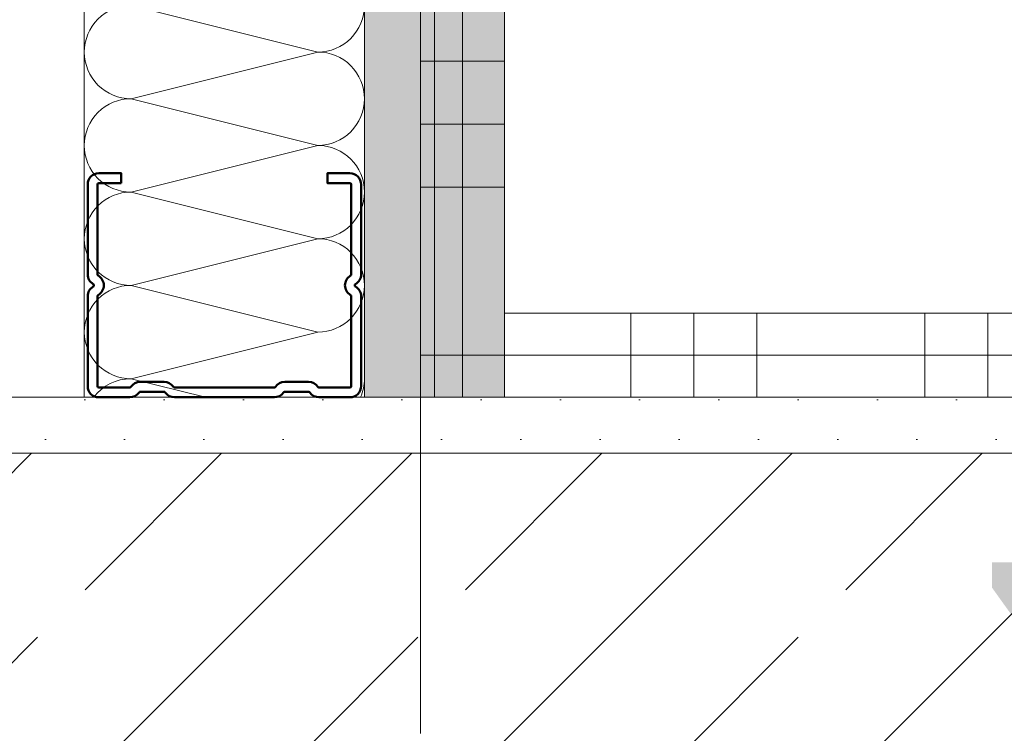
# Model space of a CAD drawing. Header units: metres. Extents: x -3.5 to 65.3, y -10.9 to 16.7.
# Tile 76 of 234: x 40.293 to 40.469, y 0.195 to 0.322. Entities that reach past the tile are written whole.
import ezdxf

# ---------------------------------------------------------------- set-up
doc = ezdxf.new("R2010")
doc.units = ezdxf.units.M
doc.header["$MEASUREMENT"] = 0
doc.linetypes.add('Untersicht', pattern=[0.04, 0.03, -0.01])
doc.linetypes.add('Wipeout_Contour', pattern=[1, 0, -1])
for name, color, linetype in [('102 - Bemaßung_ Beschriftung.Detail_ Ausschnitt', 7, 'Continuous'), ('604 - Struktur.Wand Aussen', 7, 'Continuous'), ('654 - Abdeckung.Wand Belag', 7, 'Continuous'), ('660 - Unterkonstruktion.Trockenbau', 7, 'Continuous'), ('Neubau_606 - Struktur.Wand Innen Ausbau', 7, 'Continuous'), ('Neubau_650 - Abdeckung.Fußboden Aufbau', 7, 'Continuous'), ('Neubau_653 - Abdeckung.TB Verkofferung', 7, 'Continuous')]:
    doc.layers.add(name, color=color, linetype=linetype)
doc.styles.add('ERSTELLTER_STIL_1', font='txt')
doc.dimstyles.new('ERSTELLTER_STIL__1', dxfattribs={"dimtxt": 0.04, "dimasz": 0.02128, "dimexe": 0.18, "dimexo": 0.0625, "dimgap": 0, "dimtad": 1, "dimtih": 1, "dimtoh": 1, "dimzin": 0, "dimdsep": 46, "dimtxsty": 'ERSTELLTER_STIL_1', "dimblk": 'ARROWHEAD_2', "dimblk1": 'ARROWHEAD_2', "dimblk2": 'ARROWHEAD_2', "dimcen": 0.09, "dimse1": 1, "dimse2": 1, "dimclrd": 7, "dimclre": 7, "dimclrt": 7, "dimazin": 0, "dimtfac": 1, "dimtdec": 4, "dimtmove": 0, "dimatfit": 3, "dimfxl": 1, "dimtolj": 1, "dimtzin": 0, "dimarcsym": 0})
doc.dimstyles.new('ERSTELLTER_STIL__3', dxfattribs={"dimtxt": 0.04, "dimasz": 0.02128, "dimexe": 0.18, "dimexo": 0.0625, "dimgap": 0, "dimtad": 1, "dimzin": 0, "dimdsep": 46, "dimtxsty": 'ERSTELLTER_STIL_1', "dimblk": 'ARROWHEAD_2', "dimblk1": 'ARROWHEAD_2', "dimblk2": 'ARROWHEAD_2', "dimcen": 0.09, "dimse1": 1, "dimse2": 1, "dimclrd": 7, "dimclre": 7, "dimclrt": 7, "dimazin": 0, "dimtfac": 1, "dimtdec": 4, "dimtmove": 0, "dimatfit": 3, "dimfxl": 1, "dimtolj": 1, "dimtzin": 0, "dimarcsym": 0})
doc.dimstyles.new('ERSTELLTER_STIL__4', dxfattribs={"dimtxt": 0.04, "dimasz": 0.02128, "dimexe": 0.18, "dimexo": 0.0625, "dimgap": 0, "dimtad": 1, "dimzin": 0, "dimdsep": 46, "dimtxsty": 'ERSTELLTER_STIL_1', "dimblk": 'ARROWHEAD_2', "dimblk1": 'ARROWHEAD_2', "dimblk2": 'ARROWHEAD_2', "dimcen": 0.09, "dimse1": 1, "dimse2": 1, "dimclrd": 7, "dimclre": 7, "dimclrt": 7, "dimazin": 0, "dimtfac": 1, "dimtdec": 4, "dimtmove": 2, "dimatfit": 3, "dimfxl": 1, "dimtolj": 1, "dimtzin": 0, "dimarcsym": 0})
pattern_1 = [(45, (0, 0), (-0.007071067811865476, 0.007071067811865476), [0, -0.01])]

# ---------------------------------------------------------------- blocks, each defined once
blk = doc.blocks.new('*X5')
at = {"layer": 'Neubau_606 - Struktur.Wand Innen Ausbau', "color": 7, "linetype": 'Continuous', "lineweight": 5}
for p, q in [((40.34664059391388, 0.316654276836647), (40.31330726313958, 0.3249876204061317)), ((40.34664059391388, 0.316654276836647), (40.31330725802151, 0.3083209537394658)), ((40.34664058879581, 0.2999876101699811), (40.31330725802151, 0.3083209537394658)), ((40.34664058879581, 0.2999876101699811), (40.31330725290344, 0.2916542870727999)), ((40.34664058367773, 0.2833209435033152), (40.31330725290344, 0.2916542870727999)), ((40.34664058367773, 0.2833209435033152), (40.31330724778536, 0.274987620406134)), ((40.34664057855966, 0.2666542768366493), (40.31330724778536, 0.274987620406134)), ((40.34664057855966, 0.2666542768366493), (40.31330724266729, 0.2583209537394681)), ((40.32659104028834, 0.2550000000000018), (40.31330724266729, 0.2583209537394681))]:
    blk.add_line(p, q, dxfattribs=at)
for centre, radius, start, end in [((40.31330726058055, 0.3166542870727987), 0.008333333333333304, 89.99998240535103, 179.9999824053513), ((40.34664059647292, 0.32498761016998), 0.008333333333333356, 269.999982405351, 359.9999824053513), ((40.31330726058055, 0.3166542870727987), 0.008333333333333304, 179.999982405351, 269.9999824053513), ((40.34664059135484, 0.3083209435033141), 0.008333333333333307, 359.999982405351, 89.99998240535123), ((40.31330725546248, 0.2999876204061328), 0.0083333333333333, 89.99998240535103, 179.9999824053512), ((40.34664059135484, 0.3083209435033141), 0.008333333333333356, 269.999982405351, 359.9999824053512), ((40.31330725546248, 0.2999876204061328), 0.008333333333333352, 179.9999824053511, 269.9999824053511), ((40.34664058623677, 0.2916542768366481), 0.008333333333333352, 359.9999824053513, 89.99998240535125), ((40.3133072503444, 0.283320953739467), 0.008333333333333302, 89.99998240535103, 179.9999824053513), ((40.34664058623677, 0.2916542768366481), 0.008333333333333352, 269.999982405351, 359.9999824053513), ((40.3133072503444, 0.283320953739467), 0.00833333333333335, 179.9999824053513, 269.9999824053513), ((40.34664058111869, 0.2749876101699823), 0.008333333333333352, 359.9999824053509, 89.99998240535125), ((40.31330724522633, 0.266654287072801), 0.008333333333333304, 89.99998240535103, 179.9999824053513), ((40.34664058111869, 0.2749876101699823), 0.008333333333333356, 269.999982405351, 359.9999824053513), ((40.31330724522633, 0.266654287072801), 0.008333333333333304, 179.999982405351, 269.9999824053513), ((40.31330724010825, 0.2499876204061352), 0.0083333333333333, 89.99998240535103, 143.0236333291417), ((40.34664057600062, 0.2583209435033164), 0.008333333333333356, 336.5147344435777, 359.9999824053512)]:
    blk.add_arc(centre, radius, start, end, dxfattribs=at)
blk = doc.blocks.new('*X87')
at = {"layer": '654 - Abdeckung.Wand Belag', "color": 7, "linetype": 'Continuous', "lineweight": 5}
for p, q in [((40.3724892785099, 0.2625000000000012), (40.37249999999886, 0.2625000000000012)), ((40.37249999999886, 0.2625107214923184), (40.37249999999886, 0.2625000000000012)), ((40.37249999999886, 0.2625000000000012), (40.37998899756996, 0.2625000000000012)), ((40.37249999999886, 0.2625000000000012), (40.37249999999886, 0.2549997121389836))]:
    blk.add_line(p, q, dxfattribs=at)
blk = doc.blocks.new('*X88')
at = {"layer": '654 - Abdeckung.Wand Belag', "color": 7, "linetype": 'Continuous', "lineweight": 5}
for p, q in [((40.37249999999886, 0.2699997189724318), (40.37249999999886, 0.2625107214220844)), ((40.36498913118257, 0.2625000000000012), (40.37248927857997, 0.2625000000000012))]:
    blk.add_line(p, q, dxfattribs=at)
blk = doc.blocks.new('*X89')
at = {"layer": '654 - Abdeckung.Wand Belag', "color": 7, "linetype": 'Continuous', "lineweight": 5}
for p, q in [((40.37249999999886, 0.3675000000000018), (40.37249999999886, 0.3150000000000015)), ((40.36498901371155, 0.3150000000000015), (40.37249999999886, 0.3150000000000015)), ((40.37249999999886, 0.3150000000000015), (40.37998901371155, 0.3150000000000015)), ((40.37249999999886, 0.3150000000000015), (40.37249999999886, 0.2699997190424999)), ((40.36498901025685, 0.3037500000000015), (40.37249999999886, 0.3037500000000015)), ((40.37249999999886, 0.3037500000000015), (40.37998901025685, 0.3037500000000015)), ((40.36498900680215, 0.2925000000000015), (40.37249999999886, 0.2925000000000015)), ((40.37249999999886, 0.2925000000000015), (40.37998900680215, 0.2925000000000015))]:
    blk.add_line(p, q, dxfattribs=at)
blk = doc.blocks.new('*X99')
at = {"layer": '654 - Abdeckung.Wand Belag', "color": 7, "linetype": 'Continuous', "lineweight": 5}
for p, q in [((40.40249999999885, 0.2699997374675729), (40.40249999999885, 0.2625000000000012)), ((40.41374999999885, 0.2699997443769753), (40.41374999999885, 0.2625000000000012)), ((40.42499999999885, 0.2699997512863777), (40.42499999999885, 0.2625000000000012)), ((40.45499999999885, 0.2699997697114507), (40.45499999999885, 0.2625000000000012)), ((40.46624999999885, 0.2699997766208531), (40.46624999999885, 0.2625000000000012)), ((40.37998899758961, 0.2625000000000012), (40.42499999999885, 0.2625000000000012)), ((40.40249999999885, 0.2625000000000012), (40.40249999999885, 0.25499973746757)), ((40.41374999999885, 0.2625000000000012), (40.41374999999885, 0.2549997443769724)), ((40.42499999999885, 0.2625000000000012), (40.47749999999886, 0.2625000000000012)), ((40.42499999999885, 0.2625000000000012), (40.42499999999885, 0.2549997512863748)), ((40.45499999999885, 0.2625000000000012), (40.45499999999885, 0.2549997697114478)), ((40.46624999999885, 0.2625000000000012), (40.46624999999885, 0.2549997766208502))]:
    blk.add_line(p, q, dxfattribs=at)
blk = doc.blocks.new('*D173')
at = {"layer": '102 - Bemaßung_ Beschriftung.Detail_ Ausschnitt', "color": 7, "linetype": 'Continuous', "lineweight": 5}
for p, q in [((40.17497499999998, 1.076299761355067), (40.17497499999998, 1.118299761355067)), ((40.30497383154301, 1.076299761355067), (40.30497383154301, 1.118299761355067)), ((40.18305789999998, 1.111299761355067), (40.16689209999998, 1.083299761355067)), ((40.31305680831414, 1.111299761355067), (40.29689100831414, 1.083299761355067)), ((40.16128299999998, 1.097299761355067), (40.17497499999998, 1.097299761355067)), ((40.17497499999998, 1.097299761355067), (40.30497383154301, 1.097299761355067))]:
    blk.add_line(p, q, dxfattribs=at)
at = {"layer": '102 - Bemaßung_ Beschriftung.Detail_ Ausschnitt', "color": 7, "lineweight": 5, "insert": (40.2096200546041, 1.105299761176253), "char_height": 0.04, "attachment_point": 7, "style": 'ERSTELLTER_STIL_1'}
blk.add_mtext('\\A1;{\\pql;\\fArial|b0|i0|c0|p38;13}', dxfattribs=at)
blk = doc.blocks.new('ARROWHEAD_2')
at = {"color": 0, "linetype": 'Continuous', "lineweight": 0}
for p, q in [((-0.3781315, -0.655), (0.3781315, 0.655)), ((0, 0), (-1, 0))]:
    blk.add_line(p, q, dxfattribs=at)
blk = doc.blocks.new('*D174')
at = {"layer": '102 - Bemaßung_ Beschriftung.Detail_ Ausschnitt', "color": 7, "linetype": 'Continuous', "lineweight": 5}
for p, q in [((40.37997390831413, 1.076299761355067), (40.37997390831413, 1.118299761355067)), ((40.31305680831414, 1.111299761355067), (40.29689100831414, 1.083299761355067)), ((40.38805680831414, 1.111299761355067), (40.37189100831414, 1.083299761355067)), ((40.30497390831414, 1.097299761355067), (40.37997390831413, 1.097299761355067))]:
    blk.add_line(p, q, dxfattribs=at)
at = {"layer": '102 - Bemaßung_ Beschriftung.Detail_ Ausschnitt', "color": 7, "lineweight": 5, "insert": (40.31727980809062, 1.104865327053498), "char_height": 0.04, "attachment_point": 7, "style": 'ERSTELLTER_STIL_1'}
blk.add_mtext('\\A1;{\\pql;\\fArial|b0|i0|c0|p38;7\\fArial|b0|i0|c0|p38;\\A1{\\H.66x;\\S5^  ;}}', dxfattribs=at)
at = {"color": 254, "linetype": 'Wipeout_Contour', "lineweight": 0, "ltscale": 161.4450057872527}
blk.add_wipeout([(40.30977980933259, 1.0977997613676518), (40.37516800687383, 1.0977997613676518), (40.37516800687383, 1.152799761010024), (40.30977980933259, 1.152799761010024)], dxfattribs=at).dxf.layer = '102 - Bemaßung_ Beschriftung.Detail_ Ausschnitt'
blk = doc.blocks.new('*D175')
at = {"layer": '102 - Bemaßung_ Beschriftung.Detail_ Ausschnitt', "color": 7, "linetype": 'Continuous', "lineweight": 5}
for p, q in [((40.38805680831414, 1.111299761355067), (40.37189100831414, 1.083299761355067)), ((41.85185655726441, 1.083299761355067), (41.8680223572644, 1.111299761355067)), ((41.87302317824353, 1.111299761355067), (41.85685737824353, 1.083299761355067)), ((40.37997390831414, 1.097299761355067), (41.85993953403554, 1.097299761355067))]:
    blk.add_line(p, q, dxfattribs=at)
at = {"layer": '102 - Bemaßung_ Beschriftung.Detail_ Ausschnitt', "color": 7, "lineweight": 5, "char_height": 0.04, "attachment_point": 7, "style": 'ERSTELLTER_STIL_1'}
for s, insert in [('\\A1;{\\pql;\\fArial|b0|i0|c0|p38;0\\fArial|b0|i0|c0|p38;\\A1{\\H.66x;\\S5^  ;}}', (41.80145925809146, 1.104641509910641)), ('\\A1;{\\pql;\\fArial|b0|i0|c0|p38;1,48}', (41.04155098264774, 1.105299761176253))]:
    blk.add_mtext(s, dxfattribs=dict(at, insert=insert))
blk = doc.blocks.new('*D184')
at = {"layer": '102 - Bemaßung_ Beschriftung.Detail_ Ausschnitt', "color": 7, "linetype": 'Continuous', "lineweight": 5}
for p, q in [((40.70097548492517, 0.2630829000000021), (40.72897548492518, 0.2469171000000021)), ((40.73597548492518, 0.2550000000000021), (40.69397548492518, 0.2550000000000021)), ((40.71497548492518, 0.2450000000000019), (40.71497548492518, 0.2550000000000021)), ((40.70097548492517, 0.2530829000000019), (40.72897548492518, 0.2369171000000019)), ((40.73597548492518, 0.2450000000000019), (40.69397548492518, 0.2450000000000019)), ((40.71497548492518, 0.2313080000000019), (40.71497548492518, 0.2450000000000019))]:
    blk.add_line(p, q, dxfattribs=at)
at = {"layer": '102 - Bemaßung_ Beschriftung.Detail_ Ausschnitt', "color": 7, "lineweight": 5, "insert": (40.70697548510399, 0.2065536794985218), "char_height": 0.04, "attachment_point": 7, "rotation": 90, "style": 'ERSTELLTER_STIL_1'}
blk.add_mtext('\\A1;{\\pql;\\fArial|b0|i0|c0|p38;1}', dxfattribs=at)
blk = doc.blocks.new('*D185')
at = {"layer": '102 - Bemaßung_ Beschriftung.Detail_ Ausschnitt', "color": 7, "linetype": 'Continuous', "lineweight": 5}
for p, q in [((40.70097548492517, 0.9380600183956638), (40.72897548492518, 0.9218942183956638)), ((40.73597548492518, 0.9299771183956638), (40.69397548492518, 0.9299771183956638)), ((40.71497548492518, 0.2550000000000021), (40.71497548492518, 0.9299771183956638)), ((40.70097548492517, 0.2630829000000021), (40.72897548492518, 0.2469171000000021)), ((40.73597548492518, 0.2550000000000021), (40.69397548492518, 0.2550000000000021))]:
    blk.add_line(p, q, dxfattribs=at)
at = {"layer": '102 - Bemaßung_ Beschriftung.Detail_ Ausschnitt', "color": 7, "lineweight": 5, "char_height": 0.04, "attachment_point": 7, "rotation": 90, "style": 'ERSTELLTER_STIL_1'}
for s, insert in [('\\A1;{\\pql;\\fArial|b0|i0|c0|p38;3}', (40.70697548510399, 0.8915307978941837)), ('\\A1;{\\pql;\\fArial|b0|i0|c0|p38;67\\fArial|b0|i0|c0|p38;\\A1{\\H.66x;\\S5^  ;}}', (40.7076337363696, 0.5369400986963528))]:
    blk.add_mtext(s, dxfattribs=dict(at, insert=insert))
blk = doc.blocks.new('*D194')
at = {"layer": '102 - Bemaßung_ Beschriftung.Detail_ Ausschnitt', "color": 7, "linetype": 'Continuous', "lineweight": 5}
for p, q in [((44.15598810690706, 0.2630829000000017), (44.18398810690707, 0.2469171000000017)), ((44.19098810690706, 0.2550000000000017), (44.14898810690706, 0.2550000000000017)), ((44.16998810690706, 0.2450000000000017), (44.16998810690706, 0.2550000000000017)), ((44.15598810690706, 0.2530829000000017), (44.18398810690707, 0.2369171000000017)), ((44.19098810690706, 0.2450000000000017), (44.14898810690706, 0.2450000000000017)), ((44.16998810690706, 0.2313080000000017), (44.16998810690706, 0.2450000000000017))]:
    blk.add_line(p, q, dxfattribs=at)
at = {"layer": '102 - Bemaßung_ Beschriftung.Detail_ Ausschnitt', "color": 7, "lineweight": 5, "insert": (44.16198810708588, 0.2065536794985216), "char_height": 0.04, "attachment_point": 7, "rotation": 90, "style": 'ERSTELLTER_STIL_1'}
blk.add_mtext('\\A1;{\\pql;\\fArial|b0|i0|c0|p38;1}', dxfattribs=at)
blk = doc.blocks.new('*D213')
at = {"layer": '102 - Bemaßung_ Beschriftung.Detail_ Ausschnitt', "color": 7, "linetype": 'Continuous', "lineweight": 5}
for p, q in [((46.78096832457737, 0.2630829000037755), (46.80896832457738, 0.2469171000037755)), ((46.81596832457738, 0.2550000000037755), (46.77396832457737, 0.2550000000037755)), ((46.79496832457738, 0.2450000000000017), (46.79496832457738, 0.2550000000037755)), ((46.78096832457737, 0.2530829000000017), (46.80896832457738, 0.2369171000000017)), ((46.81596832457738, 0.2450000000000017), (46.77396832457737, 0.2450000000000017)), ((46.79496832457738, 0.2313080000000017), (46.79496832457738, 0.2450000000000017))]:
    blk.add_line(p, q, dxfattribs=at)
at = {"layer": '102 - Bemaßung_ Beschriftung.Detail_ Ausschnitt', "color": 7, "lineweight": 5, "insert": (46.78696832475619, 0.2065536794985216), "char_height": 0.04, "attachment_point": 7, "rotation": 90, "style": 'ERSTELLTER_STIL_1'}
blk.add_mtext('\\A1;{\\pql;\\fArial|b0|i0|c0|p38;1}', dxfattribs=at)
blk = doc.blocks.new('*D215')
at = {"layer": '102 - Bemaßung_ Beschriftung.Detail_ Ausschnitt', "color": 7, "linetype": 'Continuous', "lineweight": 5}
for p, q in [((44.25598810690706, 0.2630829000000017), (44.28398810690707, 0.2469171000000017)), ((44.29098810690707, 0.2550000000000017), (44.24898810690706, 0.2550000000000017)), ((44.26998810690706, 0.2450000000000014), (44.26998810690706, 0.2550000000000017)), ((44.25598810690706, 0.2530829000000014), (44.28398810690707, 0.2369171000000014)), ((44.29098810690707, 0.2450000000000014), (44.24898810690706, 0.2450000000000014)), ((44.26998810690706, 0.2313080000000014), (44.26998810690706, 0.2450000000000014))]:
    blk.add_line(p, q, dxfattribs=at)
at = {"layer": '102 - Bemaßung_ Beschriftung.Detail_ Ausschnitt', "color": 7, "lineweight": 5, "insert": (44.26198810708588, 0.2065536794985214), "char_height": 0.04, "attachment_point": 7, "rotation": 90, "style": 'ERSTELLTER_STIL_1'}
blk.add_mtext('\\A1;{\\pql;\\fArial|b0|i0|c0|p38;1}', dxfattribs=at)
blk = doc.blocks.new('*D226')
at = {"layer": '102 - Bemaßung_ Beschriftung.Detail_ Ausschnitt', "color": 7, "linetype": 'Continuous', "lineweight": 5}
for p, q in [((42.93098879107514, 0.2630829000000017), (42.95898879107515, 0.2469171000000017)), ((42.96598879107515, 0.2550000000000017), (42.92398879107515, 0.2550000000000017)), ((42.94498879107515, 0.2450000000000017), (42.94498879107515, 0.2550000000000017)), ((42.93098879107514, 0.2530829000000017), (42.95898879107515, 0.2369171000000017)), ((42.96598879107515, 0.2450000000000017), (42.92398879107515, 0.2450000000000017)), ((42.94498879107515, 0.2313080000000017), (42.94498879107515, 0.2450000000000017))]:
    blk.add_line(p, q, dxfattribs=at)
at = {"layer": '102 - Bemaßung_ Beschriftung.Detail_ Ausschnitt', "color": 7, "lineweight": 5, "insert": (42.93698879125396, 0.2065536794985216), "char_height": 0.04, "attachment_point": 7, "rotation": 90, "style": 'ERSTELLTER_STIL_1'}
blk.add_mtext('\\A1;{\\pql;\\fArial|b0|i0|c0|p38;1}', dxfattribs=at)
blk = doc.blocks.new('*D232')
at = {"layer": '102 - Bemaßung_ Beschriftung.Detail_ Ausschnitt', "color": 7, "linetype": 'Continuous', "lineweight": 5}
for p, q in [((40.60097548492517, 0.2630829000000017), (40.62897548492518, 0.2469171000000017)), ((40.63597548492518, 0.2550000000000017), (40.59397548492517, 0.2550000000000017)), ((40.61497548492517, 0.2450000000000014), (40.61497548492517, 0.2550000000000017)), ((40.60097548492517, 0.2530829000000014), (40.62897548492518, 0.2369171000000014)), ((40.63597548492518, 0.2450000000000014), (40.59397548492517, 0.2450000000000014)), ((40.61497548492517, 0.2313080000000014), (40.61497548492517, 0.2450000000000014))]:
    blk.add_line(p, q, dxfattribs=at)
at = {"layer": '102 - Bemaßung_ Beschriftung.Detail_ Ausschnitt', "color": 7, "lineweight": 5, "insert": (40.60697548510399, 0.2065536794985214), "char_height": 0.04, "attachment_point": 7, "rotation": 90, "style": 'ERSTELLTER_STIL_1'}
blk.add_mtext('\\A1;{\\pql;\\fArial|b0|i0|c0|p38;1}', dxfattribs=at)
blk = doc.blocks.new('*D233')
at = {"layer": '102 - Bemaßung_ Beschriftung.Detail_ Ausschnitt', "color": 7, "linetype": 'Continuous', "lineweight": 5}
for p, q in [((40.60097548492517, 0.9380600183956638), (40.62897548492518, 0.9218942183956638)), ((40.63597548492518, 0.9299771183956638), (40.59397548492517, 0.9299771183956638)), ((40.61497548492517, 0.2550000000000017), (40.61497548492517, 0.9299771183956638)), ((40.60097548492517, 0.2630829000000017), (40.62897548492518, 0.2469171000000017)), ((40.63597548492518, 0.2550000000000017), (40.59397548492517, 0.2550000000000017))]:
    blk.add_line(p, q, dxfattribs=at)
at = {"layer": '102 - Bemaßung_ Beschriftung.Detail_ Ausschnitt', "color": 7, "lineweight": 5, "char_height": 0.04, "attachment_point": 7, "rotation": 90, "style": 'ERSTELLTER_STIL_1'}
for s, insert in [('\\A1;{\\pql;\\fArial|b0|i0|c0|p38;3}', (40.60697548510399, 0.8915307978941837)), ('\\A1;{\\pql;\\fArial|b0|i0|c0|p38;67\\fArial|b0|i0|c0|p38;\\A1{\\H.66x;\\S5^  ;}}', (40.6076337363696, 0.5369400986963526))]:
    blk.add_mtext(s, dxfattribs=dict(at, insert=insert))
blk = doc.blocks.new('*D258')
at = {"layer": '102 - Bemaßung_ Beschriftung.Detail_ Ausschnitt', "color": 7, "linetype": 'Continuous', "lineweight": 5}
for p, q in [((40.50097548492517, 0.2630829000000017), (40.52897548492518, 0.2469171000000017)), ((40.53597548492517, 0.2550000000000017), (40.49397548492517, 0.2550000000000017)), ((40.51497548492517, 0.2450000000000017), (40.51497548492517, 0.2550000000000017)), ((40.50097548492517, 0.2530829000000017), (40.52897548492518, 0.2369171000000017)), ((40.53597548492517, 0.2450000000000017), (40.49397548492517, 0.2450000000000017)), ((40.51497548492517, 0.2313080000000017), (40.51497548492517, 0.2450000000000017))]:
    blk.add_line(p, q, dxfattribs=at)
at = {"layer": '102 - Bemaßung_ Beschriftung.Detail_ Ausschnitt', "color": 7, "lineweight": 5, "insert": (40.50697548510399, 0.2065536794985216), "char_height": 0.04, "attachment_point": 7, "rotation": 90, "style": 'ERSTELLTER_STIL_1'}
blk.add_mtext('\\A1;{\\pql;\\fArial|b0|i0|c0|p38;1}', dxfattribs=at)
blk = doc.blocks.new('*D259')
at = {"layer": '102 - Bemaßung_ Beschriftung.Detail_ Ausschnitt', "color": 7, "linetype": 'Continuous', "lineweight": 5}
for p, q in [((40.50097548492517, 0.7180651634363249), (40.52897548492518, 0.7018993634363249)), ((40.51497548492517, 0.2550000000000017), (40.51497548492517, 0.7099822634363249)), ((40.50097548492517, 0.2630829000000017), (40.52897548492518, 0.2469171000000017)), ((40.53597548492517, 0.2550000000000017), (40.49397548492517, 0.2550000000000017))]:
    blk.add_line(p, q, dxfattribs=at)
at = {"layer": '102 - Bemaßung_ Beschriftung.Detail_ Ausschnitt', "color": 7, "lineweight": 5, "insert": (40.5076337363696, 0.4421198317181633), "char_height": 0.04, "attachment_point": 7, "rotation": 90, "style": 'ERSTELLTER_STIL_1'}
blk.add_mtext('\\A1;{\\pql;\\fArial|b0|i0|c0|p38;45\\fArial|b0|i0|c0|p38;\\A1{\\H.66x;\\S5^  ;}}', dxfattribs=at)
blk = doc.blocks.new('*D260')
at = {"layer": '102 - Bemaßung_ Beschriftung.Detail_ Ausschnitt', "color": 7, "linetype": 'Continuous', "lineweight": 5}
for p, q in [((40.50097548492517, 1.183054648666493), (40.52897548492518, 1.166888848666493)), ((40.53597548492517, 1.174971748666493), (40.49397548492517, 1.174971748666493)), ((40.51497548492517, 0.7099822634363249), (40.51497548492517, 1.174971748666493)), ((40.50097548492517, 0.7180651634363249), (40.52897548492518, 0.7018993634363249)), ((40.53597548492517, 0.7099822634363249), (40.49397548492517, 0.7099822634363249)), ((40.51497548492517, 0.2550000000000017), (40.51497548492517, 0.7099822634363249))]:
    blk.add_line(p, q, dxfattribs=at)
at = {"layer": '102 - Bemaßung_ Beschriftung.Detail_ Ausschnitt', "color": 7, "lineweight": 5, "insert": (40.50584861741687, 0.847154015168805), "char_height": 0.04, "attachment_point": 7, "rotation": 90, "style": 'ERSTELLTER_STIL_1'}
blk.add_mtext('\\A1;{\\pql;\\fArial|b0|i0|c0|p38;46\\fArial|b0|i0|c0|p38;\\A1{\\H.66x;\\S5^  ;}}', dxfattribs=at)
blk = doc.blocks.new('*D268')
at = {"layer": '102 - Bemaßung_ Beschriftung.Detail_ Ausschnitt', "color": 7, "linetype": 'Continuous', "lineweight": 5}
for p, q in [((43.03098879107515, 0.2630829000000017), (43.05898879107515, 0.2469171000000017)), ((43.06598879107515, 0.2550000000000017), (43.02398879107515, 0.2550000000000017)), ((43.04498879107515, 0.2450000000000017), (43.04498879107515, 0.2550000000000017)), ((43.03098879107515, 0.2530829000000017), (43.05898879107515, 0.2369171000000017)), ((43.06598879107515, 0.2450000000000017), (43.02398879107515, 0.2450000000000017)), ((43.04498879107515, 0.2313080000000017), (43.04498879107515, 0.2450000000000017))]:
    blk.add_line(p, q, dxfattribs=at)
at = {"layer": '102 - Bemaßung_ Beschriftung.Detail_ Ausschnitt', "color": 7, "lineweight": 5, "insert": (43.03698879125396, 0.2065536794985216), "char_height": 0.04, "attachment_point": 7, "rotation": 90, "style": 'ERSTELLTER_STIL_1'}
blk.add_mtext('\\A1;{\\pql;\\fArial|b0|i0|c0|p38;1}', dxfattribs=at)
blk = doc.blocks.new('*D276')
at = {"layer": '102 - Bemaßung_ Beschriftung.Detail_ Ausschnitt', "color": 7, "linetype": 'Continuous', "lineweight": 5}
for p, q in [((44.05598810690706, 0.2630829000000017), (44.08398810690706, 0.2469171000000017)), ((44.09098810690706, 0.2550000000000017), (44.04898810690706, 0.2550000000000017)), ((44.06998810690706, 0.2450000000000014), (44.06998810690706, 0.2550000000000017)), ((44.05598810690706, 0.2530829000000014), (44.08398810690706, 0.2369171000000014)), ((44.09098810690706, 0.2450000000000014), (44.04898810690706, 0.2450000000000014)), ((44.06998810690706, 0.2313080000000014), (44.06998810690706, 0.2450000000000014))]:
    blk.add_line(p, q, dxfattribs=at)
at = {"layer": '102 - Bemaßung_ Beschriftung.Detail_ Ausschnitt', "color": 7, "lineweight": 5, "insert": (44.06198810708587, 0.2065536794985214), "char_height": 0.04, "attachment_point": 7, "rotation": 90, "style": 'ERSTELLTER_STIL_1'}
blk.add_mtext('\\A1;{\\pql;\\fArial|b0|i0|c0|p38;1}', dxfattribs=at)
blk = doc.blocks.new('*D313')
at = {"layer": '102 - Bemaßung_ Beschriftung.Detail_ Ausschnitt', "color": 7, "linetype": 'Continuous', "lineweight": 5}
for p, q in [((42.83098879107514, 0.2630829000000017), (42.85898879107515, 0.2469171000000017)), ((42.86598879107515, 0.2550000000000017), (42.82398879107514, 0.2550000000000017)), ((42.84498879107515, 0.2450000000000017), (42.84498879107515, 0.2550000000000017)), ((42.83098879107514, 0.2530829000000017), (42.85898879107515, 0.2369171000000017)), ((42.86598879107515, 0.2450000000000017), (42.82398879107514, 0.2450000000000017)), ((42.84498879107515, 0.2313080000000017), (42.84498879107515, 0.2450000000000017))]:
    blk.add_line(p, q, dxfattribs=at)
at = {"layer": '102 - Bemaßung_ Beschriftung.Detail_ Ausschnitt', "color": 7, "lineweight": 5, "insert": (42.83698879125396, 0.2065536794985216), "char_height": 0.04, "attachment_point": 7, "rotation": 90, "style": 'ERSTELLTER_STIL_1'}
blk.add_mtext('\\A1;{\\pql;\\fArial|b0|i0|c0|p38;1}', dxfattribs=at)
blk = doc.blocks.new('*D326')
at = {"layer": '102 - Bemaßung_ Beschriftung.Detail_ Ausschnitt', "color": 7, "linetype": 'Continuous', "lineweight": 5}
for p, q in [((40.27998899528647, -0.4836149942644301), (40.27998899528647, -0.4416149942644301)), ((40.73999999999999, -0.4836149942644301), (40.73999999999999, -0.4416149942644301)), ((40.28807189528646, -0.4486149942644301), (40.27190609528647, -0.4766149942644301)), ((40.74808289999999, -0.4486149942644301), (40.7319171, -0.4766149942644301)), ((40.27998899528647, -0.4626149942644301), (40.73999999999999, -0.4626149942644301))]:
    blk.add_line(p, q, dxfattribs=at)
at = {"layer": '102 - Bemaßung_ Beschriftung.Detail_ Ausschnitt', "color": 7, "lineweight": 5, "insert": (40.47964009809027, -0.454614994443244), "char_height": 0.04, "attachment_point": 7, "style": 'ERSTELLTER_STIL_1'}
blk.add_mtext('\\A1;{\\pql;\\fArial|b0|i0|c0|p38;46}', dxfattribs=at)
blk = doc.blocks.new('*D337')
at = {"layer": '102 - Bemaßung_ Beschriftung.Detail_ Ausschnitt', "color": 7, "linetype": 'Continuous', "lineweight": 5}
for p, q in [((40.27998899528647, -0.6336149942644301), (40.27998899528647, -0.5916149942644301)), ((40.379973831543, -0.6336149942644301), (40.379973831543, -0.5916149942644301)), ((40.28807189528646, -0.5986149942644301), (40.27190609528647, -0.6266149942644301)), ((40.38805680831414, -0.5986149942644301), (40.37189100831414, -0.6266149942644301)), ((40.27998899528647, -0.6126149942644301), (40.379973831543, -0.6126149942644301))]:
    blk.add_line(p, q, dxfattribs=at)
at = {"layer": '102 - Bemaßung_ Beschriftung.Detail_ Ausschnitt', "color": 7, "lineweight": 5, "insert": (40.29962705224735, -0.6046149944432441), "char_height": 0.04, "attachment_point": 7, "style": 'ERSTELLTER_STIL_1'}
blk.add_mtext('\\A1;{\\pql;\\fArial|b0|i0|c0|p38;10}', dxfattribs=at)
blk = doc.blocks.new('*D338')
at = {"layer": '102 - Bemaßung_ Beschriftung.Detail_ Ausschnitt', "color": 7, "linetype": 'Continuous', "lineweight": 5}
for p, q in [((40.38805680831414, -0.5986149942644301), (40.37189100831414, -0.6266149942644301)), ((43.5530720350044, -0.5986149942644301), (43.5369062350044, -0.6266149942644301)), ((40.37997390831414, -0.6126149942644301), (43.54498928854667, -0.6126149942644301))]:
    blk.add_line(p, q, dxfattribs=at)
at = {"layer": '102 - Bemaßung_ Beschriftung.Detail_ Ausschnitt', "color": 7, "lineweight": 5, "char_height": 0.04, "attachment_point": 7, "style": 'ERSTELLTER_STIL_1'}
for s, insert in [('\\A1;{\\pql;\\fArial|b0|i0|c0|p38;3\\fArial|b0|i0|c0|p38;\\A1{\\H.66x;\\S5^  ;}}', (43.48650893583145, -0.6053006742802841)), ('\\A1;{\\pql;\\fArial|b0|i0|c0|p38;3,16\\fArial|b0|i0|c0|p38;\\A1{\\H.66x;\\S5^  ;}}', (41.87405902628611, -0.6123772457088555))]:
    blk.add_mtext(s, dxfattribs=dict(at, insert=insert))
blk = doc.blocks.new('*D339')
at = {"layer": '102 - Bemaßung_ Beschriftung.Detail_ Ausschnitt', "color": 7, "linetype": 'Continuous', "lineweight": 5}
for p, q in [((43.54498928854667, -0.6336149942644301), (43.54498928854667, -0.5916149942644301)), ((43.57998891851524, -0.6336149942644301), (43.57998891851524, -0.5916149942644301)), ((43.5530720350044, -0.5986149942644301), (43.5369062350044, -0.6266149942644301)), ((43.58807189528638, -0.5986149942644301), (43.57190609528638, -0.6266149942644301)), ((40.37997390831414, -0.6126149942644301), (43.54498928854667, -0.6126149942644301)), ((43.5449891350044, -0.6126149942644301), (43.57998891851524, -0.6126149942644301))]:
    blk.add_line(p, q, dxfattribs=at)

msp = doc.modelspace()

# ---------------------------------------------------------------- hatches: boundary and pattern name
at = {"layer": '604 - Struktur.Wand Aussen', "linetype": 'Continuous', "lineweight": 0, "true_color": 0x000000}
h = msp.add_hatch(dxfattribs=at)
h.set_pattern_fill('Gips_0001', color=18, style=0, pattern_type=2)
h.set_pattern_definition(pattern_1)
h.paths.add_polyline_path([(40.28998900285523, 0.2449999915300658), (40.73999999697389, 0.2449999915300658), (40.73999999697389, 0.2549999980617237), (40.28998900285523, 0.2549999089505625)])
h = msp.add_hatch(dxfattribs=at)
h.set_pattern_fill('Beton__Stahlbeton_0001', color=18, style=0, pattern_type=2)
h.set_pattern_definition([(44.99999999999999, (0, 0), (-0.03394112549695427, 0.03394112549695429), []), (44.99999999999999, (-0.01697056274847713, 0.01697056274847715), (-0.03394112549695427, 0.03394112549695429), [0.036, -0.012])])
h.paths.add_polyline_path([(39.53999997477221, 0.1249999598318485), (39.48000000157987, 0.125000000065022), (39.48000000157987, 0.004999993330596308), (40.79999999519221, 0.004999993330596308), (40.79999999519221, 0.125000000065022), (40.74000000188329, 0.125000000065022), (40.74000000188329, 0.1949999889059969), (40.74000000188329, 0.2449999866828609), (39.53999997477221, 0.2449999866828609), (39.53999997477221, 0.1949999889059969)])
at = {"layer": 'Neubau_606 - Struktur.Wand Innen Ausbau', "linetype": 'Continuous', "lineweight": 0, "true_color": 0x000000}
h = msp.add_hatch(dxfattribs=at)
h.set_pattern_fill('Gips_0001', color=18, style=0, pattern_type=2)
h.set_pattern_definition(pattern_1)
h.paths.add_polyline_path([(40.36747390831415, 0.2550000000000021), (40.36747499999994, 3.810000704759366), (40.35497499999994, 3.81000071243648), (40.35497390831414, 0.2550000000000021)])
h = msp.add_hatch(dxfattribs=at)
h.set_pattern_fill('Gips_0001', color=18, style=0, pattern_type=2)
h.set_pattern_definition(pattern_1)
h.paths.add_polyline_path([(40.37997390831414, 0.2550000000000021), (40.37997499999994, 3.810000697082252), (40.36747499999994, 3.810000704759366), (40.36747390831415, 0.2550000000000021)])
at = {"layer": 'Neubau_650 - Abdeckung.Fußboden Aufbau', "linetype": 'Continuous', "lineweight": 13, "true_color": 0xafafaf}
h = msp.add_hatch(dxfattribs=at)
h.set_pattern_fill('Raster_60x60_Fuge_2mm_0001', color=253, style=0, pattern_type=2)
h.set_pattern_definition([(0, (42.60998891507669, 3.809998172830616), (0, 0.602), []), (90, (42.60998891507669, 3.809998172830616), (-0.602, 0), [])])
h.paths.add_polyline_path([(42.32498899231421, 3.809998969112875), (40.37997499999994, 3.810000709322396), (40.37997499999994, 0.2550001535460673), (43.54498915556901, 0.2550001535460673), (43.54498899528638, 0.3299999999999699, -0.414213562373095), (43.49498899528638, 0.2799999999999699, -0.414213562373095), (43.44498899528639, 0.3299999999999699, -0.414213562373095), (43.3949889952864, 0.2799999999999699, -0.414213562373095), (43.34498899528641, 0.3299999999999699, -0.414213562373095), (43.3949889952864, 0.3799999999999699, -0.414213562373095), (43.44498899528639, 0.3299999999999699, -0.414213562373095), (43.49498899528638, 0.3799999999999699, -0.414213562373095), (43.54498899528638, 0.3299999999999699), (43.54498915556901, 3.809998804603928), (43.20998889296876, 3.809998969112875), (43.20998889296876, 3.934999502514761), (42.32498899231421, 3.934999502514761)])

# ---------------------------------------------------------------- linework, layer by layer
at = {"layer": '604 - Struktur.Wand Aussen', "color": 7, "linetype": 'Continuous', "lineweight": 13}
msp.add_line((40.7400000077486, 0.245000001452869), (39.54000000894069, 0.245000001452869), dxfattribs=at)
at = {"layer": '604 - Struktur.Wand Aussen', "color": 7, "linetype": 'Continuous', "lineweight": 5, "flags": 128}
msp.add_lwpolyline([(40.73999999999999, 0.2550000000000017), (40.28998899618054, 0.2550000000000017)], dxfattribs=at)
at = {"layer": '654 - Abdeckung.Wand Belag', "color": 7, "linetype": 'Continuous', "lineweight": 5, "flags": 128}
for points in [[(40.36499008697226, 3.810000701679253), (40.36498899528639, 0.2549997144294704)], [(40.37998899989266, 0.269999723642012), (40.379990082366, 3.795000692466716)], [(40.74999999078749, 0.2699999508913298), (40.37998899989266, 0.2699997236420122)], [(40.36498899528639, 0.25499971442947), (40.3799889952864, 0.2549997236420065)], [(40.3799889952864, 0.2549997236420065), (40.75000000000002, 0.2549999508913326)]]:
    msp.add_lwpolyline(points, dxfattribs=at)
at = {"layer": 'Neubau_606 - Struktur.Wand Innen Ausbau', "color": 1, "linetype": 'Continuous', "lineweight": 5}
for p, q in [((40.35497390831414, 0.2550000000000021), (40.35497499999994, 3.81000071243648)), ((40.36747390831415, 0.2550000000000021), (40.36747499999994, 3.810000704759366))]:
    msp.add_line(p, q, dxfattribs=at)
at = {"layer": 'Neubau_606 - Struktur.Wand Innen Ausbau', "color": 1, "linetype": 'Continuous', "lineweight": 5, "flags": 128}
for points in [[(40.30497499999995, 3.810000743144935), (40.30497390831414, 0.2550000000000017)], [(40.37997390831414, 0.2550000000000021), (40.37997499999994, 3.810000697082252)], [(40.30497390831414, 0.2550000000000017), (40.37997390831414, 0.2550000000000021)]]:
    msp.add_lwpolyline(points, dxfattribs=at)
at = {"layer": 'Neubau_650 - Abdeckung.Fußboden Aufbau', "color": 1, "linetype": 'Continuous', "lineweight": 13, "flags": 128}
msp.add_lwpolyline([(43.54498915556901, 0.3299999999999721), (43.54498915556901, 0.2550001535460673), (40.37997499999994, 0.2550001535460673), (40.37997499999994, 3.810000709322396), (42.32498899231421, 3.809998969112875), (42.32498899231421, 3.934999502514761)], dxfattribs=at)
at = {"layer": 'Neubau_653 - Abdeckung.TB Verkofferung', "color": 1, "linetype": 'Untersicht', "lineweight": 9}
msp.add_line((40.3649891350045, 0.1949822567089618), (40.3649891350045, 0.7494822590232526), dxfattribs=at)

# ---------------------------------------------------------------- block references
at = {"layer": '654 - Abdeckung.Wand Belag', "color": 7, "lineweight": 5}
for name in ['*X89', '*X88', '*X99', '*X87']:
    msp.add_blockref(name, (0, 0), dxfattribs=at)
at = {"layer": 'Neubau_606 - Struktur.Wand Innen Ausbau', "color": 1, "lineweight": 13}
msp.add_blockref('*X5', (0, 0), dxfattribs=at)

# ---------------------------------------------------------------- dimensions: what is measured, and where the dimension line sits
at = {"layer": '102 - Bemaßung_ Beschriftung.Detail_ Ausschnitt', "color": 7, "linetype": 'Continuous', "lineweight": 5}
for base, p1, p2, picture, middle in [((40.30497390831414, 1.097299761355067), (40.17497499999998, 0.7099822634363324), (40.30497390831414, 0.2550000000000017), '*D173', (40.24011425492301, 1.125299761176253)), ((40.73999999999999, -0.4626149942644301), (40.27998899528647, 0.2499822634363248), (40.73999999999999, 0.1950000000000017), '*D326', (40.51013429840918, -0.434614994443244))]:
    dim = msp.add_linear_dim(base=base, p1=p1, p2=p2, dimstyle='ERSTELLTER_STIL__1', dxfattribs=at)
    dim.commit()
    dim.dimension.update_dxf_attribs({"geometry": picture, "text_midpoint": middle, "dimtype": 160})

# ---------------------------------------------------------------- next in the draw order: dimensions: what is measured, and where the dimension line sits
dim = msp.add_linear_dim(base=(40.37997390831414, 1.097299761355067), p1=(40.30497390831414, 0.2550000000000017), p2=(40.37997390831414, 0.2550000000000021), dimstyle='ERSTELLTER_STIL__1', dxfattribs=at)
dim.commit()
dim.dimension.update_dxf_attribs({"geometry": '*D174', "text_midpoint": (40.38655040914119, 1.125299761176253), "dimtype": 160})

# ---------------------------------------------------------------- next in the draw order: linework, layer by layer
at = {"layer": '660 - Unterkonstruktion.Trockenbau', "color": 7, "linetype": 'Continuous', "lineweight": 50, "flags": 128}
msp.add_lwpolyline([(40.31157390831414, 0.293250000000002), (40.31157390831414, 0.295000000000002), (40.30757390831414, 0.295000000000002, 0.414213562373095), (40.30557390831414, 0.293000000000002), (40.30557390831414, 0.276948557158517, 0.267949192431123), (40.30657390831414, 0.2752165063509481, -0.5773502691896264), (40.30657390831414, 0.2747834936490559, 0.267949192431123), (40.30557390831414, 0.273051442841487), (40.30557390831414, 0.2570000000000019, 0.414213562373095), (40.30757390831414, 0.2550000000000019), (40.31307390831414, 0.2550000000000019, 0.2504916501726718), (40.3147368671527, 0.2558888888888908, -0.2504916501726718), (40.31494473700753, 0.2560000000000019), (40.31920307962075, 0.2560000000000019, -0.2504916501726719), (40.31941094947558, 0.2558888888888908, 0.2504916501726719), (40.32107390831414, 0.2550000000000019), (40.33887390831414, 0.2550000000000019, 0.2504916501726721), (40.34053686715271, 0.2558888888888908, -0.2504916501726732), (40.34074473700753, 0.2560000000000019), (40.34500307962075, 0.2560000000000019, -0.2504916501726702), (40.34521094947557, 0.2558888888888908, 0.2504916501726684), (40.34687390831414, 0.2550000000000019), (40.35237390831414, 0.2550000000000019, 0.4142135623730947), (40.35437390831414, 0.2570000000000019), (40.35437390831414, 0.273051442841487, 0.2679491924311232), (40.35337390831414, 0.2747834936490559, -0.5773502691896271), (40.35337390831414, 0.2752165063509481, 0.2679491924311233), (40.35437390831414, 0.276948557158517), (40.35437390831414, 0.293000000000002, 0.414213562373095), (40.35237390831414, 0.295000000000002), (40.34837390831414, 0.295000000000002), (40.34837390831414, 0.293250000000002), (40.35237390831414, 0.293250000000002, -0.414213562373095), (40.35262390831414, 0.293000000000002), (40.35262390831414, 0.276948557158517, -0.2679491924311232), (40.35249890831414, 0.2767320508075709, 0.5773502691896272), (40.35249890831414, 0.2732679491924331, -0.2679491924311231), (40.35262390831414, 0.273051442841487), (40.35262390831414, 0.2570000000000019, -0.414213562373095), (40.35237390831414, 0.256750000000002), (40.34687390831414, 0.256750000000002, -0.25049165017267), (40.34666603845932, 0.2568611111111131, 0.2504916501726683), (40.34500307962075, 0.257750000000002), (40.34074473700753, 0.257750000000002, 0.250491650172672), (40.33908177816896, 0.2568611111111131, -0.2504916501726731), (40.33887390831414, 0.256750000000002), (40.32107390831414, 0.256750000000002, -0.2504916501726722), (40.32086603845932, 0.2568611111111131, 0.2504916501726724), (40.31920307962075, 0.257750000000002), (40.31494473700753, 0.257750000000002, 0.2504916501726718), (40.31328177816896, 0.2568611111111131, -0.2504916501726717), (40.31307390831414, 0.256750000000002), (40.30757390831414, 0.256750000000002, -0.414213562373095), (40.30732390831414, 0.2570000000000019), (40.30732390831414, 0.273051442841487, -0.2679491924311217), (40.30744890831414, 0.2732679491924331, 0.5773502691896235), (40.30744890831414, 0.2767320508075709, -0.2679491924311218), (40.30732390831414, 0.276948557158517), (40.30732390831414, 0.293000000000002, -0.4142135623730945), (40.30757390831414, 0.293250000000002)], format="xyb", close=True, dxfattribs=at)

# ---------------------------------------------------------------- next in the draw order: dimensions: what is measured, and where the dimension line sits
at = {"layer": '102 - Bemaßung_ Beschriftung.Detail_ Ausschnitt', "color": 7, "linetype": 'Continuous', "lineweight": 5}
for base, p1, p2, picture, middle in [((41.8599394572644, 1.097299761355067), (40.37997390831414, 0.2550000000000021), (41.8599394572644, 0.9299766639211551), '*D175', (41.09350398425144, 1.125299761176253)), ((40.37997390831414, -0.6126149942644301), (40.27998899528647, 0.6999822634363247), (40.37997390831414, 0.2550000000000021), '*D337', (40.33012125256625, -0.584614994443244)), ((43.5449891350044, -0.6126149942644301), (40.37997390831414, 0.2550000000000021), (43.5449891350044, 0.2550000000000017), '*D338', (41.98003562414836, -0.584614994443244)), ((43.57998899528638, -0.6126149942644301), (43.5449891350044, 0.2550000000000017), (43.57998899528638, 0.2499822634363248), '*D339', (43.55577953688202, -0.584614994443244))]:
    dim = msp.add_linear_dim(base=base, p1=p1, p2=p2, dimstyle='ERSTELLTER_STIL__1', dxfattribs=at)
    dim.commit()
    dim.dimension.update_dxf_attribs({"geometry": picture, "text_midpoint": middle, "dimtype": 160})
for base, p1, p2, dimstyle, picture, middle in [((40.51497548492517, 1.174971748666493), (40.28998899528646, 0.7099822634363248), (40.17497426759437, 1.174971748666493), 'ERSTELLTER_STIL__4', '*D260', (40.48519036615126, 0.9316718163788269)), ((40.71497548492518, 0.9299771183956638), (40.37997390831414, 0.2550000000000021), (40.37997411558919, 0.9299771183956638), 'ERSTELLTER_STIL__3', '*D185', (40.68697548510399, 0.6214578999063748)), ((40.61497548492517, 0.9299771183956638), (40.74999999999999, 0.2550000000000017), (40.37997411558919, 0.9299771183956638), 'ERSTELLTER_STIL__3', '*D233', (40.58697548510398, 0.6214578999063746)), ((40.51497548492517, 0.7099822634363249), (40.28998899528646, 0.2550000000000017), (40.28998899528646, 0.7099822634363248), 'ERSTELLTER_STIL__3', '*D259', (40.48697548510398, 0.5266376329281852)), ((40.71497548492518, 0.2550000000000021), (31.13001250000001, 0.2450000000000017), (40.37997390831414, 0.2550000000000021), 'ERSTELLTER_STIL__3', '*D184', (40.68697548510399, 0.2218007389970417)), ((44.16998810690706, 0.2550000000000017), (31.13001250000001, 0.2450000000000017), (43.96498885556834, 0.2550000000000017), 'ERSTELLTER_STIL__3', '*D194', (44.14198810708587, 0.2218007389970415)), ((46.79496832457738, 0.2550000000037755), (31.13001250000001, 0.2450000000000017), (47.16998900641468, 0.2550000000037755), 'ERSTELLTER_STIL__3', '*D213', (46.76696832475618, 0.2218007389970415)), ((44.26998810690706, 0.2550000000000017), (31.13001250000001, 0.2450000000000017), (43.96498885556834, 0.2550000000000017), 'ERSTELLTER_STIL__3', '*D215', (44.24198810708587, 0.2218007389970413)), ((42.94498879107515, 0.2550000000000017), (31.13001250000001, 0.2450000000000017), (43.5449891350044, 0.2550000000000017), 'ERSTELLTER_STIL__3', '*D226', (42.91698879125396, 0.2218007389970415)), ((40.61497548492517, 0.2550000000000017), (31.13001250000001, 0.2450000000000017), (40.74999999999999, 0.2550000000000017), 'ERSTELLTER_STIL__3', '*D232', (40.58697548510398, 0.2218007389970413)), ((40.51497548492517, 0.2550000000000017), (31.13001250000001, 0.2450000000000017), (40.28998899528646, 0.2550000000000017), 'ERSTELLTER_STIL__3', '*D258', (40.48697548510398, 0.2218007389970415)), ((43.04498879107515, 0.2550000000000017), (31.13001250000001, 0.2450000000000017), (43.5449891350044, 0.2550000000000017), 'ERSTELLTER_STIL__3', '*D268', (43.01698879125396, 0.2218007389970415)), ((44.06998810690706, 0.2550000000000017), (31.13001250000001, 0.2450000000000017), (43.96498885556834, 0.2550000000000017), 'ERSTELLTER_STIL__3', '*D276', (44.04198810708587, 0.2218007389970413)), ((42.84498879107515, 0.2550000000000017), (31.13001250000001, 0.2450000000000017), (43.5449891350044, 0.2550000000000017), 'ERSTELLTER_STIL__3', '*D313', (42.81698879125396, 0.2218007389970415))]:
    dim = msp.add_linear_dim(base=base, p1=p1, p2=p2, angle=90, dimstyle=dimstyle, dxfattribs=at)
    dim.commit()
    dim.dimension.update_dxf_attribs({"geometry": picture, "text_midpoint": middle, "dimtype": 160, "text_rotation": 90})

doc.saveas('drawing.dxf')
